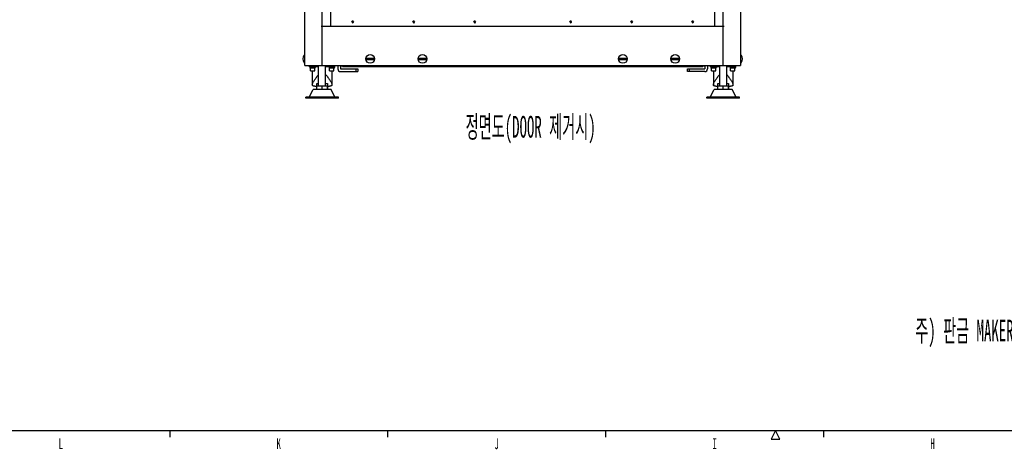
# Model space of a CAD drawing. Header units: millimetres. Extents: x 0 to 8390, y -1 to 5930.
# Tile 16 of 65: x 2466 to 4725, y 57 to 1043. Entities that reach past the tile are written whole.
import ezdxf

# ---------------------------------------------------------------- set-up
doc = ezdxf.new("R2010")
doc.units = ezdxf.units.MM
doc.header["$LTSCALE"] = 462.55
doc.layers.get('0').update_dxf_attribs({"linetype": 'CONTINUOUS'})
doc.layers.add('02___PRT_ALL_AXES', color=7, linetype='CONTINUOUS')
doc.layers.add('ALL_AXIS', color=7, linetype='CONTINUOUS')
doc.styles.get("Standard").update_dxf_attribs({"font": 'txt', "width": 0.5})
doc.styles.add('TEXTSTYLE_2', font='txt', dxfattribs={"width": 0.6})

msp = doc.modelspace()

# ---------------------------------------------------------------- linework, layer by layer
at = {"color": 3, "linetype": 'Continuous'}
for p, q in [((3119.7, 937.8), (3119.7, 2658.2)), ((3159.7, 937.8), (3159.7, 2658.2)), ((4079.7, 937.8), (4079.7, 2658.2)), ((4119.7, 2658.2), (4119.7, 937.8)), ((3179.7, 1027.8), (3179.7, 2557.8)), ((4059.7, 2557.8), (4059.7, 1027.8)), ((3157.4, 1027.8), (4082, 1027.8)), ((3119.7, 937.8), (4119.7, 937.8)), ((3201.7, 937.8), (3201.7, 929.8)), ((3201.7, 929.8), (3241.7, 929.8)), ((3204.7, 937), (4034.7, 937)), ((3997.7, 929.8), (4037.7, 929.8)), ((4037.7, 937.8), (4037.7, 929.8))]:
    msp.add_line(p, q, dxfattribs=at)
at = {"color": 7, "linetype": 'Continuous'}
for p, q in [((3118.7, 961.7), (3118.7, 961.6)), ((3278.5, 954), (3261, 954)), ((3261, 951.7), (3278.5, 951.7)), ((3398.5, 954), (3381, 954)), ((3381, 951.7), (3398.5, 951.7)), ((3858.5, 954), (3841, 954)), ((3841, 951.7), (3858.5, 951.7)), ((3978.5, 954), (3961, 954)), ((3961, 951.7), (3978.5, 951.7)), ((4120.7, 961.6), (4120.7, 961.7)), ((3118.7, 944.1), (3118.7, 944)), ((3130.7, 934.6), (3130.7, 937.8)), ((3151.7, 934.6), (3130.7, 934.6)), ((3143.8, 931.5), (3131.6, 931.5)), ((3151.7, 890.8), (3151.7, 937.8)), ((3167.7, 890.8), (3167.7, 937.8)), ((3188.7, 934.6), (3167.7, 934.6)), ((3187.8, 931.5), (3175.6, 931.5)), ((3188.7, 934.6), (3188.7, 937.8)), ((3195.7, 937.8), (3195.7, 929.8)), ((3206.7, 937), (3206.7, 935.8)), ((3206.7, 935.8), (4032.7, 935.8)), ((3236.7, 929.8), (3236.7, 923.8)), ((3241.7, 929.8), (3241.7, 923.8)), ((3997.7, 923.8), (3997.7, 929.8)), ((4002.7, 923.8), (4002.7, 929.8)), ((4032.7, 937), (4032.7, 935.8)), ((4043.7, 937.8), (4043.7, 929.8)), ((4050.7, 934.6), (4050.7, 937.8)), ((4071.7, 934.6), (4050.7, 934.6)), ((4063.8, 931.5), (4051.6, 931.5)), ((4071.7, 890.8), (4071.7, 937.8)), ((4087.7, 890.8), (4087.7, 937.8)), ((4108.7, 934.6), (4087.7, 934.6)), ((4107.8, 931.5), (4095.6, 931.5)), ((4108.7, 934.6), (4108.7, 937.8)), ((4120.7, 944), (4120.7, 944.1)), ((3201.7, 923.8), (3241.7, 923.8)), ((4037.7, 923.8), (3997.7, 923.8)), ((3130.2, 864.8), (3139.2, 882.8)), ((3180.2, 882.8), (3139.2, 882.8)), ((3143, 890.3), (3147.2, 890.3)), ((3147.7, 890.8), (3171.7, 890.8)), ((3147.7, 882.8), (3147.7, 890.8)), ((3159.7, 882.8), (3159.7, 890.8)), ((3171.7, 882.8), (3171.7, 890.8)), ((3172.2, 890.3), (3176.5, 890.3)), ((3189.2, 864.8), (3180.2, 882.8)), ((4050.2, 864.8), (4059.2, 882.8)), ((4100.2, 882.8), (4059.2, 882.8)), ((4063, 890.3), (4067.2, 890.3)), ((4067.7, 890.8), (4091.7, 890.8)), ((4067.7, 882.8), (4067.7, 890.8)), ((4079.7, 882.8), (4079.7, 890.8)), ((4091.7, 882.8), (4091.7, 890.8)), ((4092.2, 890.3), (4096.5, 890.3)), ((4109.2, 864.8), (4100.2, 882.8)), ((3197.2, 864.8), (3122.2, 864.8)), ((3122.2, 862.8), (3122.2, 864.8)), ((3197.2, 862.8), (3122.2, 862.8)), ((3197.2, 862.8), (3197.2, 864.8)), ((4117.2, 864.8), (4042.2, 864.8)), ((4042.2, 862.8), (4042.2, 864.8)), ((4117.2, 862.8), (4042.2, 862.8)), ((4117.2, 862.8), (4117.2, 864.8)), ((250, 100), (8310, 100))]:
    msp.add_line(p, q, dxfattribs=at)
at = {"color": 2, "linetype": 'Continuous'}
for p, q in [((2810, 100), (2810, 85)), ((3310, 100), (3310, 85)), ((3810, 100), (3810, 85)), ((4200, 100), (4190, 80)), ((4210, 80), (4200, 100)), ((4310, 100), (4310, 85)), ((4190, 80), (4210, 80))]:
    msp.add_line(p, q, dxfattribs=at)
for centre in [(3229.7, 1037.8), (3369.7, 1037.8), (3509.7, 1037.8), (3729.7, 1037.8), (3869.7, 1037.8), (4009.7, 1037.8)]:
    msp.add_arc(centre, 2, 255, 195, dxfattribs=at)
at = {"color": 7, "linetype": 'Continuous'}
for centre, radius, start, end in [((3130.2, 952.8), 14.5, 142.7129, 217.2871), ((3269.7, 952.8), 8.83, 172.5182, 187.4818), ((3269.7, 952.8), 8.83, 352.5182, 7.4818), ((3389.7, 952.8), 8.83, 172.5182, 187.4818), ((3389.7, 952.8), 8.83, 352.5182, 7.4818), ((3849.7, 952.8), 8.83, 172.5182, 187.4818), ((3849.7, 952.8), 8.83, 352.5182, 7.4818), ((3969.7, 952.8), 8.83, 172.5182, 187.4818), ((3969.7, 952.8), 8.83, 352.5182, 7.4818), ((4109.2, 952.8), 14.5, 322.7129, 37.2871), ((3201.7, 929.8), 6, 180, 270), ((4037.7, 929.8), 6, 270, 360)]:
    msp.add_arc(centre, radius, start, end, dxfattribs=at)
at = {"color": 3, "linetype": 'Continuous'}
for centre, start, end in [((3204.7, 947), 252.5333, 270), ((4034.7, 947), 270, 287.4667)]:
    msp.add_arc(centre, 10, start, end, dxfattribs=at)
at = {"color": 7, "linetype": 'Continuous'}
for centre, start_param, end_param in [((3137.7, 933.2), -1.638681, -1.581294), ((3137.7, 931.4), 4.722887, 4.837882), ((3181.7, 933.2), -1.638681, -1.581294), ((3181.7, 931.4), 4.722887, 4.837882), ((4057.7, 933.2), -1.638681, -1.581294), ((4057.7, 931.4), 4.722887, 4.837882), ((4101.7, 933.2), -1.638681, -1.581294), ((4101.7, 931.4), 4.722887, 4.837882)]:
    msp.add_ellipse(centre, major_axis=(0, 13.1), ratio=0.466308, start_param=start_param, end_param=end_param, dxfattribs=at)
for points, knots in [([(3137.2, 893.5), (3137.2, 894.2), (3137.6, 895.8), (3138.6, 898.2), (3140.2, 901), (3142.8, 905.1), (3146.6, 910.7), (3150, 915.1), (3151.7, 917.4)], [0, 0, 0, 0, 0.0744, 0.16936, 0.282161, 0.409044, 0.692342, 1, 1, 1, 1]), ([(3167.7, 917.4), (3169.5, 915.1), (3172.8, 910.7), (3176.7, 905.1), (3179.3, 901), (3180.8, 898.2), (3181.9, 895.8), (3182.2, 894.2), (3182.2, 893.5)], [0, 0, 0, 0, 0.307658, 0.590956, 0.717839, 0.83064, 0.9256, 1, 1, 1, 1]), ([(4057.2, 893.5), (4057.2, 894.2), (4057.6, 895.8), (4058.6, 898.2), (4060.2, 901), (4062.8, 905.1), (4066.6, 910.7), (4070, 915.1), (4071.7, 917.4)], [0, 0, 0, 0, 0.0744, 0.16936, 0.282161, 0.409044, 0.692342, 1, 1, 1, 1]), ([(4087.7, 917.4), (4089.5, 915.1), (4092.8, 910.7), (4096.7, 905.1), (4099.3, 901), (4100.8, 898.2), (4101.9, 895.8), (4102.2, 894.2), (4102.2, 893.5)], [0, 0, 0, 0, 0.307658, 0.590956, 0.717839, 0.83064, 0.9256, 1, 1, 1, 1]), ([(3143, 890.3), (3142.1, 890.3), (3140.9, 890.4), (3139.5, 890.7), (3138.7, 891), (3138, 891.4), (3137.4, 892.2), (3137.2, 893), (3137.2, 893.5)], [0, 0, 0, 0, 0.339241, 0.477508, 0.596467, 0.700394, 0.796646, 1, 1, 1, 1]), ([(3182.2, 893.5), (3182.2, 893), (3182.1, 892.2), (3181.5, 891.4), (3180.8, 891), (3180, 890.7), (3178.5, 890.4), (3177.3, 890.3), (3176.5, 890.3)], [0, 0, 0, 0, 0.203354, 0.299606, 0.403533, 0.522492, 0.660759, 1, 1, 1, 1]), ([(4063, 890.3), (4062.1, 890.3), (4060.9, 890.4), (4059.5, 890.7), (4058.7, 891), (4058, 891.4), (4057.4, 892.2), (4057.2, 893), (4057.2, 893.5)], [0, 0, 0, 0, 0.339241, 0.477508, 0.596467, 0.700394, 0.796646, 1, 1, 1, 1]), ([(4102.2, 893.5), (4102.2, 893), (4102.1, 892.2), (4101.5, 891.4), (4100.8, 891), (4100, 890.7), (4098.5, 890.4), (4097.3, 890.3), (4096.5, 890.3)], [0, 0, 0, 0, 0.203354, 0.299606, 0.403533, 0.522492, 0.660759, 1, 1, 1, 1])]:
    msp.add_open_spline(points, degree=3, knots=knots, dxfattribs=at)
at = {"layer": '02___PRT_ALL_AXES', "color": 7, "linetype": 'Continuous'}
for p, q in [((3118.7, 961.7), (3119.7, 962.8)), ((4120.7, 961.7), (4119.7, 962.8)), ((3118.7, 944), (3119.7, 942.8)), ((4120.7, 944), (4119.7, 942.8)), ((3137.2, 925.5), (3137.2, 893.5)), ((3182.2, 925.5), (3182.2, 893.5)), ((4057.2, 925.5), (4057.2, 893.5)), ((4102.2, 925.5), (4102.2, 893.5)), ((3143, 890.3), (3147.2, 890.3)), ((3147.2, 896.8), (3151.7, 896.8)), ((3147.2, 882.8), (3147.2, 896.8)), ((3167.7, 896.8), (3172.2, 896.8)), ((3172.2, 896.8), (3172.2, 882.8)), ((3172.2, 890.3), (3176.5, 890.3)), ((4063, 890.3), (4067.2, 890.3)), ((4067.2, 896.8), (4071.7, 896.8)), ((4067.2, 882.8), (4067.2, 896.8)), ((4087.7, 896.8), (4092.2, 896.8)), ((4092.2, 896.8), (4092.2, 882.8)), ((4092.2, 890.3), (4096.5, 890.3))]:
    msp.add_line(p, q, dxfattribs=at)
for centre, radius in [((3229.7, 1037.8), 1.65), ((3369.7, 1037.8), 1.65), ((3509.7, 1037.8), 1.65), ((3729.7, 1037.8), 1.65), ((3869.7, 1037.8), 1.65), ((4009.7, 1037.8), 1.65), ((3269.7, 952.8), 10), ((3389.7, 952.8), 10), ((3849.7, 952.8), 10), ((3969.7, 952.8), 10)]:
    msp.add_circle(centre, radius, dxfattribs=at)
at = {"layer": 'ALL_AXIS', "color": 7, "linetype": 'Continuous'}
for p, q in [((3131.5, 934.6), (3131.5, 933)), ((3144, 933), (3131.5, 933)), ((3131.6, 933), (3131.6, 931.5)), ((3132.7, 925.5), (3132.7, 931.5)), ((3142.7, 925.5), (3142.7, 931.5)), ((3144, 934.6), (3144, 933)), ((3175.5, 934.6), (3175.5, 933)), ((3188, 933), (3175.5, 933)), ((3175.6, 933), (3175.6, 931.5)), ((3176.7, 925.5), (3176.7, 931.5)), ((3186.7, 925.5), (3186.7, 931.5)), ((3188, 934.6), (3188, 933)), ((4051.5, 934.6), (4051.5, 933)), ((4064, 933), (4051.5, 933)), ((4051.6, 933), (4051.6, 931.5)), ((4052.7, 925.5), (4052.7, 931.5)), ((4062.7, 925.5), (4062.7, 931.5)), ((4064, 934.6), (4064, 933)), ((4095.5, 934.6), (4095.5, 933)), ((4108, 933), (4095.5, 933)), ((4095.6, 933), (4095.6, 931.5)), ((4096.7, 925.5), (4096.7, 931.5)), ((4106.7, 925.5), (4106.7, 931.5)), ((4108, 934.6), (4108, 933)), ((3132.7, 925.5), (3142.7, 925.5)), ((3176.7, 925.5), (3186.7, 925.5)), ((4052.7, 925.5), (4062.7, 925.5)), ((4096.7, 925.5), (4106.7, 925.5))]:
    msp.add_line(p, q, dxfattribs=at)

# ---------------------------------------------------------------- texts
at = {"color": 2, "linetype": 'Continuous', "char_height": 50, "line_spacing_factor": 0.9}
for s, insert, width, attachment_point in [('정면도(DOOR 제거시)', (3638.1, 822.1), 350, 2), ('주) 판금 MAKER에서 배선 MAKER 반출시 부번 250을 장착하고, 부번 254,255는 개별포장하여 출하 할 것.', (4520.3, 354.5), 1800, 1)]:
    msp.add_mtext(s, dxfattribs=dict(at, insert=insert, width=width, attachment_point=attachment_point))
at = {"color": 2, "linetype": 'Continuous', "char_height": 25, "width": 15, "attachment_point": 2, "line_spacing_factor": 0.9, "style": 'TEXTSTYLE_2'}
for s, insert in [('L', (2560, 82.5)), ('K', (3060, 82.5)), ('J', (3560, 82.5)), ('I', (4060, 82.5)), ('H', (4560, 82.5))]:
    msp.add_mtext(s, dxfattribs=dict(at, insert=insert))

doc.saveas('drawing.dxf')
